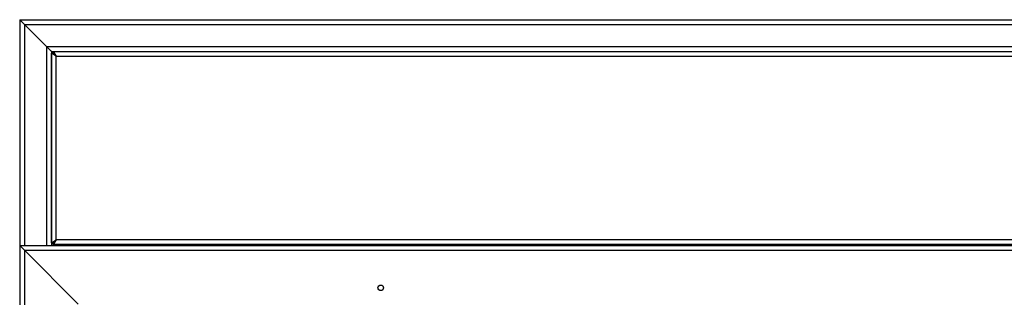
# Model space of a CAD drawing. Header units: millimetres. Extents: x 7 to 291, y 7 to 204.
# Tile 4 of 11: x 181 to 230, y 127 to 141. Entities that reach past the tile are written whole.
import ezdxf

# ---------------------------------------------------------------- set-up
doc = ezdxf.new("R2010")
doc.units = ezdxf.units.MM

msp = doc.modelspace()

# ---------------------------------------------------------------- linework, layer by layer
at = {"color": 7, "linetype": 'Continuous', "lineweight": 25}
for p, q in [((180.60447, 141.37467), (180.84447, 141.13467)), ((180.60447, 141.37467), (253.56447, 141.37467)), ((180.60447, 141.37467), (180.60447, 129.97467)), ((180.84447, 141.13467), (180.60447, 141.37467)), ((180.84447, 141.13467), (253.32447, 141.13467)), ((180.84447, 141.13467), (181.96447, 140.01467)), ((180.84447, 141.13467), (180.84447, 129.97467)), ((181.96447, 140.01467), (252.20447, 140.01467)), ((181.96447, 140.01467), (182.20447, 139.77467)), ((181.96447, 140.01467), (181.96447, 129.97467)), ((182.20447, 139.77467), (181.96447, 140.01467)), ((182.20447, 139.77467), (182.40137, 139.57776)), ((182.20447, 139.77467), (251.96447, 139.77467)), ((182.20447, 139.77467), (182.20447, 129.97467)), ((182.20447, 139.76759), (182.26447, 139.70759)), ((182.27154, 139.71467), (182.21154, 139.77467)), ((182.29154, 139.77467), (182.44447, 139.53467)), ((182.29154, 139.77467), (251.75739, 139.77467)), ((182.29154, 139.77467), (182.29154, 139.69467)), ((182.20447, 130.10174), (182.20447, 139.68759)), ((182.44447, 139.53467), (182.20447, 139.68759)), ((182.20447, 139.68759), (182.28447, 139.68759)), ((182.26447, 139.70759), (182.40447, 139.56759)), ((182.26447, 139.70759), (182.27018, 139.68759)), ((182.41154, 139.57467), (182.27154, 139.71467)), ((182.29154, 139.70895), (182.27154, 139.71467)), ((182.44447, 139.53467), (182.28447, 139.68759)), ((182.29154, 139.69467), (182.44447, 139.53467)), ((182.40137, 139.57776), (182.42447, 139.55467)), ((182.42447, 139.55467), (182.40137, 139.57776)), ((182.44447, 139.53467), (182.40447, 139.56759)), ((182.42447, 139.55378), (182.42447, 139.55467)), ((182.44447, 139.53467), (251.60447, 139.53467)), ((182.44447, 130.25467), (182.44447, 139.53467)), ((180.60447, 129.97467), (180.60447, 50.37467)), ((180.84447, 129.73467), (180.60447, 129.97467)), ((180.60447, 129.97467), (180.84447, 129.97467)), ((180.60447, 129.97467), (180.84447, 129.73467)), ((180.84447, 129.97467), (181.96447, 129.97467)), ((181.96447, 129.97467), (182.20447, 129.97467)), ((182.20447, 130.10174), (182.44447, 130.25467)), ((182.20447, 130.10174), (182.28447, 130.10174)), ((182.20447, 129.97467), (251.96447, 129.97467)), ((182.26447, 130.06174), (182.26447, 130.10174)), ((182.26447, 130.06174), (182.29154, 130.06174)), ((182.28447, 130.10174), (182.44447, 130.25467)), ((182.44447, 130.25467), (182.29154, 130.01467)), ((182.44447, 130.25467), (182.29154, 130.09467)), ((182.29154, 130.01467), (182.29154, 130.09467)), ((251.75739, 130.01467), (182.29154, 130.01467)), ((182.34447, 130.15004), (182.34447, 130.15908)), ((182.35154, 129.97467), (182.35154, 130.01467)), ((251.60447, 130.25467), (182.44447, 130.25467)), ((180.84447, 129.73467), (183.56447, 127.01467)), ((180.84447, 129.73467), (253.32447, 129.73467))]:
    msp.add_line(p, q, dxfattribs=at)
at = {"color": 8, "linetype": 'Continuous', "lineweight": 25}
for p, q in [((182.26447, 139.68759), (182.26447, 139.70759)), ((182.27154, 139.71467), (182.29154, 139.71467)), ((182.40137, 139.57586), (182.40137, 139.57776)), ((182.40137, 139.57776), (182.40328, 139.57776)), ((182.40844, 139.57776), (182.41154, 139.57776)), ((182.38447, 130.19189), (182.38447, 130.19732)), ((180.84447, 129.73467), (180.84447, 50.37467))]:
    msp.add_line(p, q, dxfattribs=at)
at = {"color": 7, "linetype": 'Continuous'}
msp.add_circle((198.84447, 127.83467), 0.14, dxfattribs=at)

doc.saveas('drawing.dxf')
